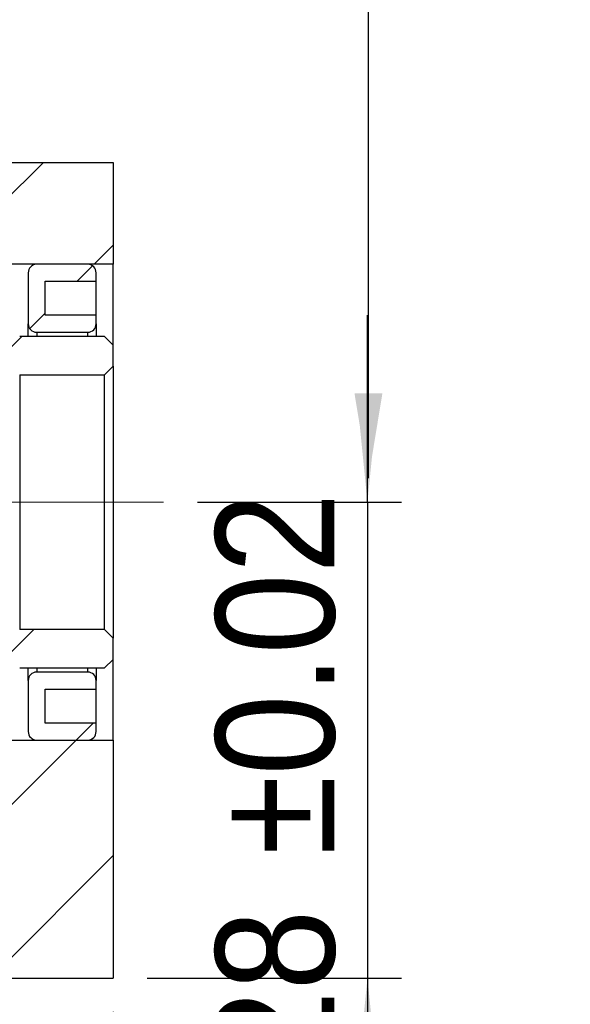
# Model space of a CAD drawing. Header units: millimetres. Extents: x 61 to 537, y 9 to 400.
# Tile 5 of 7: x 504 to 537, y 70 to 128. Entities that reach past the tile are written whole.
import ezdxf

# ---------------------------------------------------------------- set-up
doc = ezdxf.new("R2010")
doc.units = ezdxf.units.MM
doc.header["$LTSCALE"] = 2
doc.linetypes.add('CENTERX2', pattern=[20.32, 12.7, -2.54, 2.54, -2.54])
doc.layers.add('FORMAT', color=7, linetype='Continuous')
doc.styles.add('SLDTEXTSTYLE0', font='GOTHIC.TTF', dxfattribs={"width": 0.913})
doc.styles.get("Standard").update_dxf_attribs({"font": 'GOTHIC.TTF'})
doc.dimstyles.new('SLDDIMSTYLE1', dxfattribs={"dimtxt": 0.18, "dimasz": 5, "dimexe": 0, "dimexo": 0.0625, "dimgap": 0, "dimtad": 0, "dimtih": 1, "dimtoh": 1, "dimdec": 0, "dimrnd": 1e-09, "dimzin": 0, "dimdsep": 46, "dimtxsty": 'Standard', "dimsah": 1, "dimcen": 0.09, "dimadec": 0, "dimazin": 0, "dimtfac": 5, "dimtdec": 0, "dimtofl": 0, "dimtmove": 0, "dimatfit": 3, "dimfxl": 0, "dimfrac": 2, "dimtolj": 1, "dimtzin": 0, "dimarcsym": 0})
doc.dimstyles.new('SLDDIMSTYLE2', dxfattribs={"dimtxt": 7, "dimasz": 5, "dimexe": 0, "dimexo": 0.0625, "dimgap": 1.75, "dimtad": 1, "dimrnd": 1e-09, "dimzin": 12, "dimdsep": 46, "dimtxsty": 'SLDTEXTSTYLE0', "dimsah": 1, "dimcen": 0.09, "dimadec": 0, "dimazin": 3, "dimtfac": 1, "dimtmove": 0, "dimatfit": 0, "dimfxl": 0, "dimfrac": 2, "dimtolj": 1, "dimtzin": 12, "dimarcsym": 0})
doc.dimstyles.new('SLDDIMSTYLE3', dxfattribs={"dimtxt": 7, "dimasz": 5, "dimexe": 0, "dimexo": 0.0625, "dimgap": 1.75, "dimtad": 1, "dimrnd": 1e-09, "dimzin": 12, "dimdsep": 46, "dimtxsty": 'SLDTEXTSTYLE0', "dimsah": 1, "dimcen": 0.09, "dimadec": 0, "dimazin": 3, "dimtfac": 1, "dimtofl": 0, "dimtmove": 0, "dimatfit": 3, "dimfxl": 0, "dimfrac": 2, "dimtolj": 1, "dimtzin": 12, "dimarcsym": 0})
doc.dimstyles.new('SLDDIMSTYLE4', dxfattribs={"dimtxt": 7, "dimasz": 5, "dimexe": 0, "dimexo": 0.0625, "dimgap": 1.75, "dimtad": 1, "dimrnd": 1e-09, "dimzin": 12, "dimdsep": 46, "dimtxsty": 'SLDTEXTSTYLE0', "dimsah": 1, "dimcen": 0.09, "dimadec": 0, "dimazin": 3, "dimtol": 1, "dimtp": 0.02, "dimtm": 0.02, "dimtfac": 1, "dimtmove": 0, "dimatfit": 0, "dimfxl": 0, "dimfrac": 2, "dimtolj": 1, "dimarcsym": 0})

# ---------------------------------------------------------------- blocks, each defined once
blk = doc.blocks.new('_D_12')
at = {"layer": 'FORMAT', "color": 7}
for p, q in [((524.74, 99.519), (524.74, 110.519)), ((514.735, 99.519), (526.74, 99.519)), ((524.74, 99.519), (524.74, 71.519)), ((511.777, 71.519), (526.74, 71.519)), ((524.74, 71.519), (524.74, 60.519))]:
    blk.add_line(p, q, dxfattribs=at)
for points in [[(524.74, 99.519), (525.24, 104.519), (524.24, 104.519)], [(524.74, 71.519), (524.24, 66.519), (525.24, 66.519)]]:
    blk.add_solid(points, dxfattribs=at)
at = {"layer": 'FORMAT', "color": 7, "char_height": 7, "attachment_point": 1, "rotation": 90, "style": 'SLDTEXTSTYLE0'}
for s, insert in [(' ±0.02', (515.799, 76.376)), ('28', (515.799, 66.032))]:
    blk.add_mtext(s, dxfattribs=dict(at, insert=insert))
blk = doc.blocks.new('_D_13')
at = {"layer": 'FORMAT', "color": 7}
for p, q in [((503.777, 80.019), (503.777, 52.523)), ((509.777, 69.519), (509.777, 52.523)), ((503.777, 54.523), (492.777, 54.523)), ((509.777, 54.523), (503.777, 54.523)), ((509.777, 54.523), (520.777, 54.523))]:
    blk.add_line(p, q, dxfattribs=at)
for points in [[(503.777, 54.523), (498.777, 55.023), (498.777, 54.023)], [(509.777, 54.523), (514.777, 54.023), (514.777, 55.023)]]:
    blk.add_solid(points, dxfattribs=at)
at = {"layer": 'FORMAT', "color": 7, "insert": (503.866, 63.464), "char_height": 7, "attachment_point": 1, "style": 'SLDTEXTSTYLE0'}
blk.add_mtext('6', dxfattribs=at)
blk = doc.blocks.new('_D_15')
at = {"layer": 'FORMAT', "color": 7}
for p, q in [((509.777, 69.519), (509.777, 38.255)), ((410.777, 54.519), (410.777, 38.255)), ((509.777, 40.255), (410.777, 40.255))]:
    blk.add_line(p, q, dxfattribs=at)
for points in [[(410.777, 40.255), (415.777, 39.755), (415.777, 40.755)], [(509.777, 40.255), (504.777, 40.755), (504.777, 39.755)]]:
    blk.add_solid(points, dxfattribs=at)
at = {"layer": 'FORMAT', "color": 7, "insert": (455.105, 49.197), "char_height": 7, "attachment_point": 1, "style": 'SLDTEXTSTYLE0'}
blk.add_mtext('99', dxfattribs=at)

msp = doc.modelspace()

# ---------------------------------------------------------------- hatches: boundary and pattern name
at = {"linetype": 'Continuous', "lineweight": 18}
h = msp.add_hatch(dxfattribs=at)
h.set_pattern_fill('ANSI31', scale=2, style=0)
h.paths.add_polyline_path([(509.777, 113.519), (509.777, 119.519), (479.777, 119.519), (479.777, 117.019), (503.777, 117.019), (503.777, 113.519)], flags=0)
h = msp.add_hatch(dxfattribs=at)
h.set_pattern_fill('ANSI31', scale=2, style=0)
edge = h.paths.add_edge_path(flags=0)
edge.add_line((508.777, 110.019), (508.777, 110.519))
edge.add_line((508.777, 110.519), (505.777, 110.519))
edge.add_line((505.777, 110.519), (505.777, 112.519))
edge.add_line((505.777, 112.519), (508.777, 112.519))
edge.add_line((508.777, 112.519), (508.777, 113.019))
edge.add_arc((508.277, 113.019), 0.5, 0, 90)
edge.add_line((508.277, 113.519), (505.277, 113.519))
edge.add_arc((505.277, 113.019), 0.5, 90, 180)
edge.add_line((504.777, 113.019), (504.777, 110.019))
edge.add_arc((505.277, 110.019), 0.5, 180, 270)
edge.add_line((505.277, 109.519), (508.277, 109.519))
edge.add_arc((508.277, 110.019), 0.5, 270, 360)
h = msp.add_hatch(dxfattribs=at)
h.set_pattern_fill('ANSI31', scale=2, style=0)
edge = h.paths.add_edge_path(flags=0)
edge.add_line((509.277, 107.019), (509.777, 107.519))
edge.add_line((509.777, 107.519), (509.777, 108.769))
edge.add_line((509.777, 108.769), (509.277, 109.269))
edge.add_line((509.277, 109.269), (504.277, 109.269))
edge.add_arc((504.277, 108.769), 0.5, 90, 180)
edge.add_line((503.777, 108.769), (503.777, 107.519))
edge.add_arc((504.277, 107.519), 0.5, 180, 270)
edge.add_line((504.277, 107.019), (509.277, 107.019))
h = msp.add_hatch(dxfattribs=at)
h.set_pattern_fill('ANSI31', scale=2, style=0)
edge = h.paths.add_edge_path(flags=0)
edge.add_line((509.777, 91.519), (509.277, 92.019))
edge.add_line((509.277, 92.019), (504.277, 92.019))
edge.add_arc((504.277, 91.519), 0.5, 90, 180)
edge.add_line((503.777, 91.519), (503.777, 90.269))
edge.add_arc((504.277, 90.269), 0.5, 180, 270)
edge.add_line((504.277, 89.769), (509.277, 89.769))
edge.add_line((509.277, 89.769), (509.777, 90.269))
edge.add_line((509.777, 90.269), (509.777, 91.519))
h = msp.add_hatch(dxfattribs=at)
h.set_pattern_fill('ANSI31', scale=2, style=0)
edge = h.paths.add_edge_path(flags=0)
edge.add_line((505.777, 86.519), (505.777, 88.519))
edge.add_line((505.777, 88.519), (508.777, 88.519))
edge.add_line((508.777, 88.519), (508.777, 89.019))
edge.add_arc((508.277, 89.019), 0.5, 0, 90)
edge.add_line((508.277, 89.519), (505.277, 89.519))
edge.add_arc((505.277, 89.019), 0.5, 90, 180)
edge.add_line((504.777, 89.019), (504.777, 86.019))
edge.add_arc((505.277, 86.019), 0.5, 180, 270)
edge.add_line((505.277, 85.519), (508.277, 85.519))
edge.add_arc((508.277, 86.019), 0.5, 270, 360)
edge.add_line((508.777, 86.019), (508.777, 86.519))
edge.add_line((508.777, 86.519), (505.777, 86.519))
h = msp.add_hatch(dxfattribs=at)
h.set_pattern_fill('ANSI31', scale=2, style=0)
h.paths.add_polyline_path([(509.777, 85.519), (503.777, 85.519), (503.777, 82.019), (479.777, 82.019), (479.777, 71.519), (509.777, 71.519)], flags=0)

# ---------------------------------------------------------------- linework, layer by layer
at = {"color": 7, "linetype": 'Continuous', "lineweight": 25}
for p, q in [((479.777, 119.519), (509.777, 119.519)), ((509.777, 119.519), (509.777, 113.519)), ((509.777, 113.519), (503.777, 113.519)), ((504.777, 113.019), (504.777, 110.019)), ((508.277, 113.519), (505.277, 113.519)), ((508.777, 112.519), (508.777, 113.019)), ((509.777, 108.769), (509.777, 113.519)), ((505.777, 112.519), (508.777, 112.519)), ((505.777, 110.519), (505.777, 112.519)), ((508.777, 110.519), (508.777, 112.519)), ((508.777, 110.519), (505.777, 110.519)), ((508.777, 110.019), (508.777, 110.519)), ((504.777, 109.269), (504.777, 110.019)), ((505.277, 109.519), (508.277, 109.519)), ((508.777, 110.019), (508.777, 109.269)), ((509.277, 109.269), (504.277, 109.269)), ((509.277, 109.269), (509.777, 108.769)), ((509.777, 107.519), (509.777, 108.769)), ((509.777, 107.519), (509.277, 107.019)), ((509.777, 107.519), (509.777, 91.519)), ((504.277, 107.019), (509.277, 107.019)), ((504.277, 107.019), (504.277, 92.019)), ((509.277, 92.019), (509.277, 107.019)), ((509.277, 92.019), (504.277, 92.019)), ((509.277, 92.019), (509.777, 91.519)), ((509.777, 90.269), (509.777, 91.519)), ((509.777, 90.269), (509.277, 89.769)), ((509.777, 85.519), (509.777, 90.269)), ((504.277, 89.769), (509.277, 89.769)), ((504.777, 89.019), (504.777, 89.769)), ((508.277, 89.519), (505.277, 89.519)), ((508.777, 89.769), (508.777, 89.019)), ((504.777, 89.019), (504.777, 86.019)), ((508.777, 88.519), (508.777, 89.019)), ((505.777, 88.519), (508.777, 88.519)), ((505.777, 86.519), (505.777, 88.519)), ((508.777, 86.519), (508.777, 88.519)), ((508.777, 86.519), (505.777, 86.519)), ((508.777, 86.019), (508.777, 86.519)), ((503.777, 85.519), (509.777, 85.519)), ((505.277, 85.519), (508.277, 85.519)), ((509.777, 85.519), (509.777, 71.519)), ((479.777, 71.519), (509.777, 71.519))]:
    msp.add_line(p, q, dxfattribs=at)
at = {"color": 8, "linetype": 'Continuous', "lineweight": 25}
for p, q in [((505.277, 109.519), (505.277, 109.269)), ((508.277, 109.269), (508.277, 109.519)), ((505.277, 89.769), (505.277, 89.519)), ((508.277, 89.519), (508.277, 89.769))]:
    msp.add_line(p, q, dxfattribs=at)
at = {"color": 7, "linetype": 'Continuous', "lineweight": 25}
for centre, start, end in [((505.277, 113.019), 90, 180), ((508.277, 113.019), 0, 90), ((505.277, 110.019), 180, 270), ((508.277, 110.019), 270, 0), ((505.277, 89.019), 90, 180), ((508.277, 89.019), 0, 90), ((505.277, 86.019), 180, 270), ((508.277, 86.019), 270, 0)]:
    msp.add_arc(centre, 0.5, start, end, dxfattribs=at)
at = {"layer": 'FORMAT', "color": 7, "linetype": 'CENTERX2', "lineweight": 18, "ltscale": 0.5}
msp.add_line((512.735, 99.519), (394.81, 99.519), dxfattribs=at)

# ---------------------------------------------------------------- dimensions: what is measured, and where the dimension line sits
at = {"layer": 'FORMAT', "color": 7}
for base, p1, p2, angle, dimstyle, picture, middle in [((524.74, 71.519), (512.735, 99.519), (509.777, 71.519), 90, 'SLDDIMSTYLE4', '_D_12', (524.74, 84.11)), ((410.777, 40.255), (509.777, 71.519), (410.777, 56.519), 0, 'SLDDIMSTYLE3', '_D_15', (460.277, 40.255))]:
    dim = msp.add_linear_dim(base=base, p1=p1, p2=p2, angle=angle, dimstyle=dimstyle, dxfattribs=at)
    dim.commit()
    dim.dimension.update_dxf_attribs({"geometry": picture, "text_midpoint": middle, "dimtype": 160})
dim = msp.add_linear_dim(base=(503.777, 54.523), p1=(509.777, 71.519), p2=(503.777, 82.019), dimstyle='SLDDIMSTYLE2', dxfattribs=at)
dim.commit()
dim.dimension.update_dxf_attribs({"geometry": '_D_13', "text_midpoint": (506.452, 54.523), "dimtype": 160})

# ---------------------------------------------------------------- leaders
msp.add_leader([(524.798, 100.927), (524.798, 164.155), (475.42, 164.155)], dimstyle='SLDDIMSTYLE1', dxfattribs=at)

doc.saveas('drawing.dxf')
